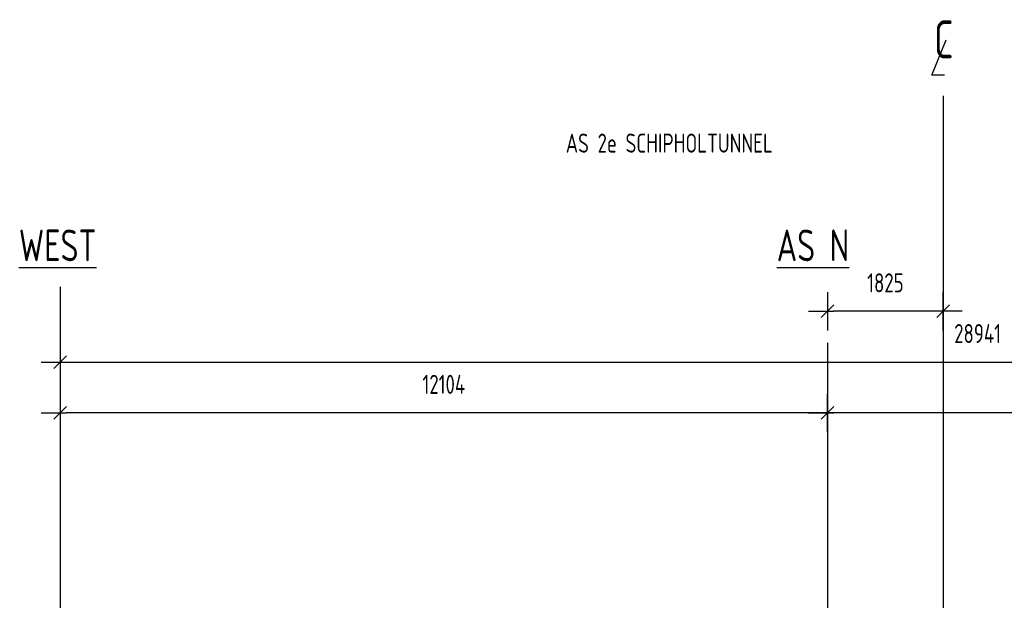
# Model space of a CAD drawing. Extents: x 0 to 1189000, y 0 to 841000.
# Tile 3 of 20: x 345564 to 500840, y 189139 to 280655. Entities that reach past the tile are written whole.
import ezdxf
from ezdxf.enums import TextEntityAlignment as Align

# ---------------------------------------------------------------- set-up
doc = ezdxf.new("R2010")
doc.units = 0
doc.header["$LTSCALE"] = 10000
doc.header["$MEASUREMENT"] = 0
doc.linetypes.add('_XC00011$0$CENTER', pattern=[2, 1.25, -0.25, 0.25, -0.25])
doc.layers.get('0').update_dxf_attribs({"linetype": 'CONTINUOUS'})
doc.layers.get('DEFPOINTS').update_dxf_attribs({"linetype": 'CONTINUOUS'})
for name, color, linetype in [('_XC00011$0$172', 2, 'CONTINUOUS'), ('_XC00011$0$261', 7, 'CONTINUOUS'), ('_XC00011$0$3081', 7, 'CONTINUOUS'), ('_XC00011$0$3082', 2, 'CONTINUOUS'), ('_XC00011$0$3083', 4, 'CONTINUOUS'), ('_XC00011$0$3091', 7, 'CONTINUOUS')]:
    doc.layers.add(name, color=color, linetype=linetype)
doc.styles.add('_XC00011$0$ISO', font='ISO', dxfattribs={"width": 0.8})
doc.styles.get("Standard").update_dxf_attribs({"font": 'SIMPLEX.SHX'})
doc.dimstyles.get("Standard").update_dxf_attribs({"dimtxt": 0.18, "dimasz": 0.18, "dimexe": 0.18, "dimexo": 0.0625, "dimgap": 0.09, "dimtad": 0, "dimtih": 1, "dimtoh": 1, "dimdec": 4, "dimzin": 0, "dimtxsty": 'STANDARD', "dimcen": 0.09, "dimazin": 3, "dimtfac": 1, "dimtdec": 4, "dimtofl": 0, "dimtmove": 0, "dimatfit": 3, "dimtolj": 1, "dimtzin": 0})

# ---------------------------------------------------------------- blocks, each defined once
blk = doc.blocks.new('_XC00011$0$BNE2G203')
at = {"layer": '_XC00011$0$172'}
blk.add_lwpolyline([(1, 0), (0, 0), (1.12, 2.783)], dxfattribs=at)
at = {"layer": '_XC00011$0$172', "style": '_XC00011$0$ISO', "width": 0.8}
blk.add_text('C', height=3, dxfattribs=at).set_placement((0.932, 1.306), align=Align.CENTER)
blk = doc.blocks.new('_XC00011$0$DIMTICK')
for p, q in [((0, -3), (0, 3)), ((3, 0), (-1, 0))]:
    blk.add_line(p, q)
at = {"color": 2}
blk.add_line((-1, -1), (1, 1), dxfattribs=at)
blk = doc.blocks.new('*D50')
at = {"color": 0, "linetype": 'BYBLOCK'}
blk.add_line((21216, 24488), (19591, 24488), dxfattribs=at)
at = {"layer": 'DEFPOINTS', "color": 0, "linetype": 'BYBLOCK'}
for p in [(21316, 25288), (19491, 24488), (19491, 24258)]:
    blk.add_point(p, dxfattribs=at)
at = {"color": 0, "linetype": 'BYBLOCK', "xscale": 100, "yscale": 100, "zscale": 100, "rotation": 180}
blk.add_blockref('_XC00011$0$DIMTICK', (19491, 24488), dxfattribs=at)
at = {"color": 0, "linetype": 'BYBLOCK', "xscale": 100, "yscale": 100, "zscale": 100}
blk.add_blockref('_XC00011$0$DIMTICK', (21316, 24488), dxfattribs=at)
at = {"color": 2, "linetype": 'BYBLOCK', "style": '_XC00011$0$ISO', "width": 0.8}
blk.add_text('1825', height=300, dxfattribs=at).set_placement((20403, 24787), align=Align.CENTER)
blk = doc.blocks.new('*D47')
at = {"color": 0, "linetype": 'BYBLOCK'}
blk.add_line((36228, 22888), (19591, 22888), dxfattribs=at)
at = {"layer": 'DEFPOINTS', "color": 0, "linetype": 'BYBLOCK'}
for p in [(19491, 24078), (36328, 23370), (19491, 22888)]:
    blk.add_point(p, dxfattribs=at)
at = {"color": 0, "linetype": 'BYBLOCK', "xscale": 100, "yscale": 100, "zscale": 100, "rotation": 180}
blk.add_blockref('_XC00011$0$DIMTICK', (19491, 22888), dxfattribs=at)
at = {"color": 0, "linetype": 'BYBLOCK', "xscale": 100, "yscale": 100, "zscale": 100}
blk.add_blockref('_XC00011$0$DIMTICK', (36328, 22888), dxfattribs=at)
at = {"color": 2, "linetype": 'BYBLOCK', "style": '_XC00011$0$ISO', "width": 0.8}
blk.add_text('16837', height=300, dxfattribs=at).set_placement((27909, 23187), align=Align.CENTER)
blk = doc.blocks.new('*D48')
at = {"color": 0, "linetype": 'BYBLOCK'}
blk.add_line((19391, 22888), (7487, 22888), dxfattribs=at)
at = {"layer": 'DEFPOINTS', "color": 0, "linetype": 'BYBLOCK'}
for p in [(7387, 24078), (19491, 24078), (7387, 22888)]:
    blk.add_point(p, dxfattribs=at)
at = {"color": 0, "linetype": 'BYBLOCK', "xscale": 100, "yscale": 100, "zscale": 100, "rotation": 180}
blk.add_blockref('_XC00011$0$DIMTICK', (7387, 22888), dxfattribs=at)
at = {"color": 0, "linetype": 'BYBLOCK', "xscale": 100, "yscale": 100, "zscale": 100}
blk.add_blockref('_XC00011$0$DIMTICK', (19491, 22888), dxfattribs=at)
at = {"color": 2, "linetype": 'BYBLOCK', "style": '_XC00011$0$ISO', "width": 0.8}
blk.add_text('12104', height=300, dxfattribs=at).set_placement((13439, 23187), align=Align.CENTER)
blk = doc.blocks.new('*D49')
at = {"color": 0, "linetype": 'BYBLOCK'}
blk.add_line((7487, 23688), (36228, 23688), dxfattribs=at)
at = {"layer": 'DEFPOINTS', "color": 0, "linetype": 'BYBLOCK'}
for p in [(7387, 23722), (36328, 23688), (36328, 23681)]:
    blk.add_point(p, dxfattribs=at)
at = {"color": 0, "linetype": 'BYBLOCK', "xscale": 100, "yscale": 100, "zscale": 100, "rotation": 180}
blk.add_blockref('_XC00011$0$DIMTICK', (7387, 23688), dxfattribs=at)
at = {"color": 0, "linetype": 'BYBLOCK', "xscale": 100, "yscale": 100, "zscale": 100}
blk.add_blockref('_XC00011$0$DIMTICK', (36328, 23688), dxfattribs=at)
at = {"color": 2, "linetype": 'BYBLOCK', "style": '_XC00011$0$ISO', "width": 0.8}
blk.add_text('28941', height=300, dxfattribs=at).set_placement((21857, 23987), align=Align.CENTER)
blk = doc.blocks.new('_XC00011')
at = {"layer": '_XC00011$0$261', "linetype": '_XC00011$0$CENTER'}
for p, q in [((21315.84484, 27883.63032), (21315.84484, 4513.78593)), ((7386.84484, 24875.13878), (7386.84484, 4513.78593)), ((19490.84484, 23990.03574), (19490.84484, 4513.78593))]:
    blk.add_line(p, q, dxfattribs=at)
at = {"layer": '_XC00011$0$3081'}
blk.add_lwpolyline([(21315.84484, 26909.53279, 0, 200, 0), (21015.84484, 26909.53279, 0, 0, 0), (15295.20355, 26909.53279, 0, 0, 0)], format="xyseb", dxfattribs=at)
at = {"xscale": 200, "yscale": 200, "zscale": 200}
blk.add_blockref('_XC00011$0$BNE2G203', (21137.11062, 28212.70828), dxfattribs=at)
at = {"layer": '_XC00011$0$3082', "style": '_XC00011$0$ISO', "width": 0.8}
blk.add_text('AS 2e SCHIPHOLTUNNEL', height=300, dxfattribs=at).set_placement((15362.3259, 26988.89173))
at = {"layer": '_XC00011$0$3083', "style": '_XC00011$0$ISO', "width": 0.8}
for s, p in [('%%UWEST', (6736.29441, 25277.21415)), ('%%UAS N', (18688.25028, 25277.21415))]:
    blk.add_text(s, height=500, dxfattribs=at).set_placement(p)
at = {"layer": '_XC00011$0$3091'}
for base, p1, p2, picture, middle in [((19490.84484, 24487.55076), (21315.84484, 25287.55076), (19490.84484, 24258.0192), '*D50', (20403.34484, 24787.41952)), ((36227.84484, 23687.55076), (7386.84484, 23722.42855), (36327.84484, 23681.38667), '*D49', (21857.34484, 23987.41952)), ((7386.84484, 22887.55076), (19490.84484, 24077.73894), (7386.84484, 24077.73894), '*D48', (13438.84484, 23187.41952)), ((19540.84484, 22887.55076), (36327.84484, 23370.07745), (19490.84484, 24077.73894), '*D47', (27909.34484, 23187.41952))]:
    dim = blk.add_linear_dim(base=base, p1=p1, p2=p2, dimstyle='STANDARD', dxfattribs=at)
    dim.commit()
    dim.dimension.update_dxf_attribs({"geometry": picture, "text_midpoint": middle})

msp = doc.modelspace()

# ---------------------------------------------------------------- block references
at = {"xscale": 10, "yscale": 10, "zscale": 10}
msp.add_blockref('_XC00011', (278059.6502, -10190.0822), dxfattribs=at)

doc.saveas('drawing.dxf')
